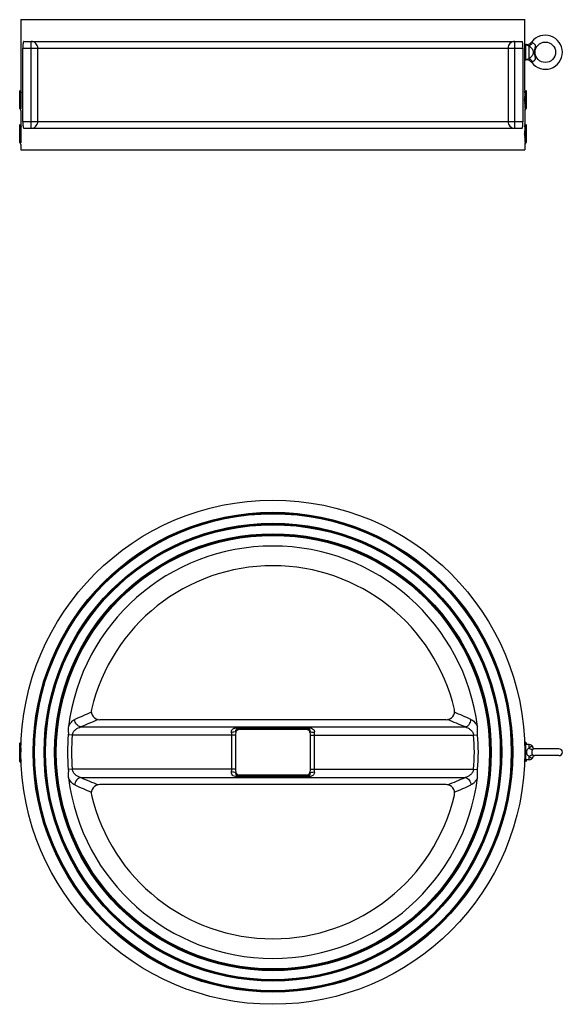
# Model space of a CAD drawing. Header units: millimetres. Extents: x -1098 to 1507, y -888 to 1291.
# Tile 2 of 6: x -190 to 447, y -888 to 268. Entities that reach past the tile are written whole.
import ezdxf

# ---------------------------------------------------------------- set-up
doc = ezdxf.new("R2010")
doc.units = ezdxf.units.MM
doc.header["$LTSCALE"] = 30.734
doc.layers.get('0').update_dxf_attribs({"linetype": 'CONTINUOUS'})
doc.layers.add('02___PRT_ALL_AXES', color=7, linetype='CONTINUOUS')

msp = doc.modelspace()

# ---------------------------------------------------------------- linework, layer by layer
at = {"color": 7, "linetype": 'Continuous'}
for p, q in [((-188.8, 268), (-188.8, 185.7)), ((-188.8, 268), (403.2, 268)), ((403.2, 185.7), (403.2, 268)), ((-186.6, 148.5), (-186.6, 234.5)), ((-186.6, 234.5), (401, 234.5)), ((-185.5, 242.5), (399.9, 242.5)), ((-177, 140.5), (-177, 242.5)), ((-169, 148.5), (-169, 234.5)), ((383.4, 234.5), (383.4, 148.5)), ((391.3, 140.5), (391.3, 242.5)), ((401, 148.5), (401, 234.5)), ((403.2, 235.8), (403.2, 236)), ((403.2, 235.7), (403.2, 235.8)), ((403.2, 235.6), (403.2, 235.7)), ((404.9, 238.7), (404.2, 238.7)), ((404.2, 220.7), (404.2, 238.7)), ((408.2, 222.1), (408.2, 237.3)), ((403.1, 224.9), (403.1, 225.1)), ((403.1, 224.7), (403.1, 224.9)), ((403.2, 223.7), (403.2, 223.8)), ((403.2, 223.6), (403.2, 223.7)), ((403.2, 223.5), (403.2, 223.6)), ((404.9, 220.7), (404.2, 220.7)), ((-188.8, 185.7), (-188.8, 185.7)), ((403.2, 185.7), (403.2, 185.7)), ((-190.3, 184.5), (-189.9, 184.9)), ((-190.3, 163.6), (-190.3, 184.5)), ((-189.8, 184.9), (-188.9, 183.3)), ((-188.8, 183.7), (-188.7, 183.4)), ((-188.8, 183.3), (-188.8, 183.3)), ((402.9, 173.4), (402.9, 173.8)), ((403.1, 183.7), (403.1, 183.9)), ((403.1, 183.4), (403.1, 183.7)), ((403.1, 183.3), (403.1, 183.3)), ((404.2, 184.9), (403.2, 183.3)), ((404.7, 184.5), (404.2, 184.9)), ((404.7, 184.5), (404.7, 163.6)), ((-190.3, 163.6), (-190.3, 163.6)), ((-190.3, 163.6), (-189, 161.5)), ((-190.3, 163.6), (-190.3, 163.6)), ((-189.3, 164.2), (-189.3, 171.5)), ((403.4, 161.5), (404.6, 163.6)), ((404.6, 163.6), (404.6, 163.6)), ((404.6, 163.6), (404.6, 163.6)), ((-189, 161.5), (-189, 161.5)), ((-188.8, 161.5), (-188.8, 145.7)), ((403.2, 161.5), (403.2, 145.7)), ((403.3, 161.5), (403.4, 161.5)), ((-190.3, 144.5), (-189.9, 144.9)), ((-190.3, 123.6), (-190.3, 144.5)), ((-189.8, 144.9), (-188.9, 143.3)), ((-188.8, 145.7), (-188.8, 145.7)), ((-188.8, 143.7), (-188.7, 143.4)), ((-188.8, 143.3), (-188.8, 143.3)), ((-186.6, 148.5), (401, 148.5)), ((-185.5, 140.5), (399.9, 140.5)), ((403.1, 143.7), (403.1, 143.9)), ((403.1, 143.4), (403.1, 143.7)), ((403.1, 143.3), (403.1, 143.3)), ((403.2, 145.7), (403.2, 145.7)), ((404.2, 144.9), (403.2, 143.3)), ((404.7, 144.5), (404.2, 144.9)), ((404.7, 144.5), (404.7, 123.6)), ((-189.3, 124.2), (-189.3, 131.5)), ((402.9, 133.4), (402.9, 133.8)), ((-190.3, 123.6), (-190.3, 123.6)), ((-190.3, 123.6), (-189, 121.5)), ((-190.3, 123.6), (-190.3, 123.6)), ((-189, 121.5), (-189, 121.5)), ((-188.8, 121.5), (-188.8, 115)), ((403.2, 121.5), (403.2, 115)), ((403.3, 121.5), (403.4, 121.5)), ((403.4, 121.5), (404.6, 123.6)), ((404.6, 123.6), (404.6, 123.6)), ((404.6, 123.6), (404.6, 123.6)), ((-188.8, 115), (403.2, 115)), ((310.6, -554.1), (-96.3, -554.1)), ((-118.7, -562.4), (333, -562.4)), ((67.2, -564.4), (67.2, -563.4)), ((67.2, -563.4), (147.2, -563.4)), ((67.2, -564.4), (147.2, -564.4)), ((69.4, -564.4), (69.4, -565)), ((69.4, -565), (144.9, -565)), ((144.9, -564.4), (144.9, -565)), ((147.2, -564.4), (147.2, -563.4)), ((-128.6, -572.1), (-133.2, -571.7)), ((63.5, -572.1), (-128.6, -572.1)), ((58.8, -612.1), (58.8, -572.1)), ((63.5, -612.1), (63.5, -572.1)), ((150.2, -567.8), (150.4, -567.7)), ((150.9, -572.1), (150.9, -612.1)), ((150.9, -572.1), (342.9, -572.1)), ((155.5, -572.1), (155.5, -612.1)), ((342.9, -572.1), (347.6, -571.7)), ((-190.3, -603.1), (-190.3, -581.1)), ((-189.6, -582.3), (-190.3, -581.1)), ((-190.3, -581.1), (-190.3, -581.1)), ((-190.3, -581.1), (-190.3, -581.1)), ((-189.5, -582.3), (-189.6, -582.3)), ((-189.6, -582.3), (-189.6, -582.3)), ((-189.2, -581.6), (-189.5, -582.3)), ((-189.5, -582.3), (-189.5, -582.3)), ((403.7, -580.2), (403, -581.4)), ((404.7, -581.1), (403.7, -580.1)), ((404.2, -601.1), (404.2, -583.1)), ((404.7, -581.1), (404.7, -583.1)), ((408.2, -587.3), (408.2, -583.1)), ((413, -586.9), (413.1, -587.3)), ((413, -586.9), (413, -586.9)), ((413.2, -587.5), (413.2, -587.4)), ((413.2, -587.5), (413.2, -587.5)), ((413.2, -587.5), (413.2, -587.5)), ((413.2, -587.5), (413.2, -587.5)), ((413.6, -587.9), (413.4, -587.7)), ((443.2, -588.1), (414.4, -588.1)), ((404.7, -601.1), (404.7, -603.1)), ((408.2, -601.1), (408.2, -596.9)), ((413.2, -596.7), (413.2, -596.7)), ((413.2, -596.7), (413.2, -596.7)), ((443.2, -596.1), (414.4, -596.1)), ((-190.3, -603.1), (-189.4, -604)), ((-189.4, -604), (-189, -603.3)), ((-189, -603.3), (-188.1, -601.9)), ((-128.6, -612.1), (-133.2, -612.5)), ((63.5, -612.1), (-128.6, -612.1)), ((150.9, -612.1), (342.9, -612.1)), ((342.9, -612.1), (347.6, -612.5)), ((402.9, -603.5), (403.9, -601.9)), ((403.8, -601.9), (403.8, -601.9)), ((403.9, -601.9), (403.9, -601.9)), ((403.8, -601.9), (403.9, -601.9)), ((404, -601.9), (404.6, -603.1)), ((404.7, -603.1), (404.6, -603.1)), ((404.7, -603.1), (404.7, -603.1)), ((-118.7, -621.8), (333, -621.8)), ((64.1, -616.4), (63.9, -616.5)), ((67.2, -619.8), (67.2, -620.8)), ((147.2, -619.8), (67.2, -619.8)), ((147.2, -620.8), (67.2, -620.8)), ((69.4, -619.8), (69.4, -619.2)), ((144.9, -619.2), (69.4, -619.2)), ((144.9, -619.8), (144.9, -619.2)), ((147.2, -619.8), (147.2, -620.8)), ((150.4, -616.5), (150.2, -616.4)), ((310.6, -630.1), (-96.3, -630.1))]:
    msp.add_line(p, q, dxfattribs=at)
for points in [[(-188.8, 183.3), (-188.8, 183.3), (-188.9, 183.3), (-188.9, 183.3)], [(403.2, 183.3), (403.2, 183.3), (403.1, 183.3)], [(-190.3, 163.6), (-190.3, 163.6), (-190.3, 163.6)], [(404.6, 163.6), (404.6, 163.6), (404.7, 163.6)], [(-188.8, 143.3), (-188.8, 143.3), (-188.9, 143.3), (-188.9, 143.3)], [(403.2, 143.3), (403.2, 143.3), (403.1, 143.3)], [(-190.3, 123.6), (-190.3, 123.6), (-190.3, 123.6)], [(404.6, 123.6), (404.6, 123.6), (404.7, 123.6)], [(-189.6, -582.3), (-189.6, -582.3), (-189.6, -582.3)], [(413.2, -587.5), (413.1, -587.3), (413.1, -587), (413, -586.9)], [(413.2, -587.4), (413.1, -587.3), (413.1, -587.3)], [(414.4, -588.1), (414.4, -588.1), (414.3, -588.1), (414.3, -588.1), (414.3, -588.1), (414.2, -588.1), (414.2, -588.1), (414.1, -588.1), (414.1, -588.1), (414.1, -588.1), (414, -588), (414, -588), (413.9, -588), (413.9, -588), (413.9, -588), (413.8, -588), (413.8, -588), (413.8, -587.9), (413.7, -587.9), (413.7, -587.9), (413.6, -587.9), (413.6, -587.9), (413.6, -587.9), (413.6, -587.8), (413.5, -587.8), (413.5, -587.8), (413.5, -587.8), (413.4, -587.8), (413.4, -587.7), (413.4, -587.7), (413.4, -587.7), (413.4, -587.7), (413.4, -587.7), (413.3, -587.7), (413.3, -587.6), (413.3, -587.6), (413.3, -587.6), (413.3, -587.6), (413.3, -587.6), (413.3, -587.6), (413.3, -587.6), (413.2, -587.6), (413.2, -587.6), (413.2, -587.5), (413.2, -587.5), (413.2, -587.5), (413.2, -587.5), (413.2, -587.5), (413.2, -587.5), (413.2, -587.5), (413.2, -587.5), (413.2, -587.5), (413.2, -587.5), (413.2, -587.5), (413.2, -587.5)], [(414, -588), (414, -588), (413.6, -587.9)], [(413.2, -596.7), (413.2, -596.7), (413.2, -596.6), (413.4, -596.5), (413.6, -596.3), (414, -596.1), (414.4, -596.1)], [(413.6, -596.3), (413.8, -596.2), (414, -596.1)], [(414, -596.1), (414.2, -596.1), (414.4, -596.1)], [(403.9, -601.9), (404, -601.9), (404, -601.9)]]:
    msp.add_lwpolyline(points, dxfattribs=at)
for centre, radius in [((427.2, 229.7), 12), ((107.2, -592.1), 296), ((107.2, -592.1), 281.7), ((107.2, -592.1), 280.9), ((107.2, -592.1), 280), ((107.2, -592.1), 268.8), ((107.2, -592.1), 267.9), ((107.2, -592.1), 267.1), ((107.2, -592.1), 256.5), ((107.2, -592.1), 255.5), ((107.2, -592.1), 254.5)]:
    msp.add_circle(centre, radius, dxfattribs=at)
for centre, radius, start, end in [((427.2, 229.7), 20, 217.3832, 142.6168), ((692.6, 229.8), 289.5, 178.8532, 179.0732), ((698, 229.7), 294.9, 179.0699, 179.3984), ((698.8, 229.7), 295.7, 179.4005, 179.7897), ((404.2, 237.7), 1, 90, 180), ((404.9, 246.7), 8, 270, 322.6168), ((696.9, 229.7), 293.8, 179.791, 180.2032), ((699.5, 229.7), 296.4, 180.2055, 180.5993), ((701.1, 229.8), 298, 180.603, 180.9019), ((691.8, 229.6), 288.7, 180.9758, 181.1475), ((404.2, 221.7), 1, 180, 270), ((404.9, 212.7), 8, 37.3832, 90), ((583.8, 177.3), 180.9, 177.4557, 177.888), ((-469.4, 173.6), 280.8, 1.5316, 1.994), ((-496, 172.9), 307.5, 0.8834, 1.5332), ((-467.3, 174.1), 278.7, 0.0521, 0.7182), ((-460.1, 174.1), 271.5, 358.7481, 0.0492), ((711.6, 172.8), 308.7, 178.468, 179.1153), ((681.3, 174.1), 278.4, 179.282, 180.0599), ((675.6, 174.1), 272.7, 180.1455, 180.8367), ((688, 173.5), 285.1, 178.0118, 178.4649), ((402.9, 183.2), 0.212, 27.0854, 30.0103), ((-190.1, 163.7), 0.212, 207.078, 209.9996), ((774.9, 210.2), 965, 182.2988, 182.4917), ((229.3, 186.7), 418.9, 182.5204, 182.7234), ((-446.8, 173.9), 258.2, 358.1836, 358.7419), ((654.6, 173.7), 251.7, 180.8148, 182.1307), ((-469.4, 133.6), 280.8, 1.5316, 1.994), ((-496, 132.9), 307.5, 0.8834, 1.5332), ((711.6, 132.8), 308.7, 178.468, 179.1153), ((688, 133.5), 285.1, 178.0118, 178.4649), ((583.8, 137.3), 180.9, 177.4557, 177.888), ((402.9, 143.2), 0.212, 27.0854, 30.0103), ((774.9, 170.2), 965, 182.2988, 182.4917), ((229.3, 146.7), 418.9, 182.5204, 182.7234), ((-446.8, 133.9), 258.2, 358.1836, 358.7419), ((-467.3, 134.1), 278.7, 0.0521, 0.7182), ((-460.1, 134.1), 271.5, 358.7481, 0.0492), ((681.3, 134.1), 278.4, 179.282, 180.0599), ((675.6, 134.1), 272.7, 180.1455, 180.8367), ((654.6, 133.7), 251.7, 180.8148, 182.1307), ((-190.1, 123.7), 0.212, 207.078, 209.9996), ((107.2, -592.1), 242.1, 7.123, 172.8767), ((107.2, -592.1), 219, 13.2774, 166.7226), ((-96.3, -544.1), 10, 166.7226, 270), ((310.6, -544.1), 10, 270, 13.2774), ((754.9, -2546.1), 2178.3, 113.2832, 113.8372), ((604, -2259.9), 1844.9, 112.3733, 113.0599), ((-366.7, -2205), 1785.4, 66.9287, 67.6382), ((-512.7, -2482.3), 2108.7, 66.1536, 66.726), ((107.2, -592.1), 241.3, 175.1471, 184.853), ((107.2, -592.1), 236.6, 175.1481, 184.8513), ((171.8, -572.6), 108.1, 177.4296, 178.0782), ((40.8, -572.6), 109.7, 1.9196, 2.5575), ((107.2, -592.1), 236.6, 355.1481, 4.8515), ((107.2, -592.1), 241.3, 355.1467, 4.8532), ((-190, -582.4), 0.377, 21.994, 24.507), ((404.2, -584.1), 1, 90, 180), ((408.2, -588.1), 5, 14.2547, 90), ((443.2, -592.1), 4, 270, 90), ((404.2, -600.1), 1, 180, 270), ((408.2, -596.1), 5, 270, 345.7436), ((420.8, -599.3), 8, 161.1022, 165.75), ((404.3, -601.8), 0.377, 201.994, 204.507), ((107.2, -592.1), 242.1, 187.1225, 352.8762), ((581, 1020.8), 1785.4, 246.9287, 247.6382), ((174.2, -611.5), 110.5, 181.9236, 182.5573), ((44.7, -611.7), 105.8, 357.4178, 358.079), ((-389.6, 1075.7), 1844.9, 292.3733, 293.0599), ((727, 1298.1), 2108.7, 246.1536, 246.726), ((-96.3, -640.1), 10, 90, 193.2774), ((310.6, -640.1), 10, 346.7226, 90), ((-540.5, 1361.9), 2178.3, 293.2832, 293.8372), ((107.2, -592.1), 219, 193.2774, 346.7226)]:
    msp.add_arc(centre, radius, start, end, dxfattribs=at)
for points, knots in [([(-185.5, 242.5), (-185.6, 242.5), (-185.9, 242.2), (-186.1, 241.5), (-186.4, 239.8), (-186.6, 237.4), (-186.6, 235.5), (-186.6, 234.5)], [0, 0, 0, 0, 0.033449, 0.094127, 0.308445, 0.625703, 1, 1, 1, 1]), ([(-169, 234.5), (-169, 235.5), (-169.5, 237.6), (-171.2, 240.2), (-173.8, 242), (-175.9, 242.5), (-177, 242.5)], [0, 0, 0, 0, 0.251385, 0.501927, 0.751334, 1, 1, 1, 1]), ([(391.3, 242.5), (390.2, 242.5), (388.2, 242), (385.5, 240.2), (383.8, 237.6), (383.4, 235.5), (383.4, 234.5)], [0, 0, 0, 0, 0.248646, 0.498055, 0.748596, 1, 1, 1, 1]), ([(401, 234.5), (401, 235.5), (400.9, 237.4), (400.7, 239.8), (400.5, 241.5), (400.2, 242.2), (400, 242.5), (399.9, 242.5)], [0, 0, 0, 0, 0.374301, 0.69156, 0.905874, 0.966552, 1, 1, 1, 1]), ([(404.9, 238.7), (404.9, 238.7), (404.9, 238.7), (404.9, 238.7), (404.9, 238.7), (405, 238.7), (405, 238.7), (405, 238.6), (405.1, 238.6), (405.1, 238.6), (405.2, 238.6), (405.3, 238.5), (405.5, 238.4), (405.7, 238.3), (405.9, 238.2), (406.1, 238.1), (406.5, 238), (406.9, 237.8), (407.5, 237.5), (407.9, 237.4), (408.2, 237.3)], [0, 0, 0, 0, 0.001329, 0.002981, 0.005287, 0.011845, 0.020975, 0.032641, 0.046774, 0.063298, 0.082136, 0.12641, 0.178858, 0.238714, 0.30521, 0.377617, 0.455256, 0.623774, 0.806483, 1, 1, 1, 1]), ([(408.2, 237.3), (408.6, 237.5), (409.3, 237.9), (410.4, 238.7), (411.4, 239.7), (412, 240.5), (412.3, 240.9)], [0, 0, 0, 0, 0.231896, 0.478427, 0.735988, 1, 1, 1, 1]), ([(408.2, 237.3), (408.7, 236.8), (409.5, 236.1), (410.5, 235), (411.3, 234.1), (411.9, 233.3), (412.4, 232.6), (412.6, 232.1), (412.8, 231.5), (412.9, 230.9), (413, 230.3), (413, 229.7), (413, 229.1), (412.9, 228.5), (412.8, 227.9), (412.6, 227.3), (412.4, 226.8), (411.9, 226.1), (411.3, 225.3), (410.5, 224.4), (409.5, 223.3), (408.7, 222.6), (408.2, 222.1)], [0, 0, 0, 0, 0.110669, 0.175624, 0.242656, 0.308268, 0.339853, 0.370769, 0.4017, 0.433527, 0.466463, 0.499973, 0.533486, 0.566428, 0.598259, 0.629193, 0.660109, 0.691694, 0.757308, 0.824346, 0.88931, 1, 1, 1, 1]), ([(411.3, 241.8), (411.3, 241.8), (411.3, 241.8), (411.3, 241.8), (411.3, 241.8), (411.3, 241.8), (411.3, 241.8), (411.3, 241.8), (411.3, 241.8), (411.4, 241.7), (411.4, 241.7), (411.5, 241.6), (411.5, 241.5), (411.7, 241.4), (411.8, 241.2), (412.1, 241.1), (412.2, 241), (412.3, 240.9)], [0, 0, 0, 0, 0.001072, 0.004279, 0.009612, 0.017067, 0.026637, 0.038309, 0.067888, 0.105652, 0.151416, 0.204968, 0.266078, 0.410008, 0.581332, 0.778407, 1, 1, 1, 1]), ([(412.3, 240.9), (412.7, 240.7), (413.4, 240.3), (414.1, 239.7), (414.7, 239.1), (415.1, 238.4), (415.3, 237.6), (415.3, 236.8), (415.2, 236.1), (415.1, 235.3), (414.9, 234.2), (414.6, 232.9), (414.4, 231.3), (414.3, 229.7), (414.4, 228.1), (414.6, 226.5), (414.9, 225.2), (415.1, 224.1), (415.2, 223.4), (415.3, 222.6), (415.3, 221.8), (415.1, 221), (414.7, 220.3), (414.1, 219.7), (413.4, 219.1), (412.7, 218.7), (412.3, 218.5)], [0, 0, 0, 0, 0.056132, 0.087693, 0.119897, 0.151619, 0.182597, 0.21337, 0.244375, 0.275712, 0.307336, 0.371181, 0.435482, 0.499977, 0.564474, 0.628779, 0.692625, 0.72425, 0.755588, 0.786596, 0.81737, 0.848351, 0.880079, 0.912288, 0.943856, 1, 1, 1, 1]), ([(408.2, 222.1), (407.9, 222), (407.5, 221.9), (406.9, 221.6), (406.5, 221.4), (406.1, 221.3), (405.9, 221.2), (405.7, 221.1), (405.5, 221), (405.3, 220.9), (405.2, 220.8), (405.1, 220.8), (405.1, 220.8), (405, 220.8), (405, 220.7), (405, 220.7), (404.9, 220.7), (404.9, 220.7), (404.9, 220.7), (404.9, 220.7), (404.9, 220.7)], [0, 0, 0, 0, 0.193517, 0.376226, 0.544745, 0.622384, 0.694791, 0.761287, 0.821143, 0.873591, 0.917865, 0.936703, 0.953226, 0.967359, 0.979025, 0.988155, 0.994713, 0.997019, 0.998671, 1, 1, 1, 1]), ([(408.2, 222.1), (408.6, 221.9), (409.3, 221.5), (410.4, 220.7), (411.4, 219.7), (412, 218.9), (412.3, 218.5)], [0, 0, 0, 0, 0.231896, 0.478427, 0.735988, 1, 1, 1, 1]), ([(412.3, 218.5), (412.2, 218.4), (412.1, 218.3), (411.8, 218.2), (411.7, 218), (411.5, 217.9), (411.5, 217.8), (411.4, 217.7), (411.4, 217.7), (411.3, 217.6), (411.3, 217.6), (411.3, 217.6), (411.3, 217.6), (411.3, 217.6), (411.3, 217.6), (411.3, 217.6), (411.3, 217.6), (411.3, 217.6)], [0, 0, 0, 0, 0.221594, 0.418669, 0.589993, 0.733923, 0.795033, 0.848585, 0.894348, 0.932113, 0.961691, 0.973364, 0.982933, 0.990388, 0.995721, 0.998928, 1, 1, 1, 1]), ([(-188.8, 185.7), (-188.8, 185.7), (-188.8, 185.6), (-188.8, 185.5), (-188.8, 185.4), (-188.8, 185.1), (-188.8, 184.5), (-188.8, 184), (-188.8, 183.7)], [0, 0, 0, 0, 0.018073, 0.06792, 0.149169, 0.261416, 0.575255, 1, 1, 1, 1]), ([(403.1, 185.3), (403.1, 185.4), (403.2, 185.5), (403.1, 185.7), (403.2, 185.7)], [0, 0, 0, 0, 0.739422, 1, 1, 1, 1]), ([(-190.3, 173.4), (-190.2, 172.6), (-190.1, 170.9), (-189.8, 168.5), (-189.6, 166.2), (-189.4, 164.8), (-189.3, 164.2)], [0, 0, 0, 0, 0.274508, 0.541084, 0.786658, 1, 1, 1, 1]), ([(-189.9, 184.9), (-189.9, 184.9), (-189.9, 184.9), (-189.8, 184.9), (-189.8, 184.9), (-189.8, 184.9), (-189.8, 184.9)], [0, 0, 0, 0, 0.233601, 0.428569, 0.666983, 1, 1, 1, 1]), ([(-189.8, 184.9), (-189.8, 184.9), (-189.8, 184.9), (-189.8, 184.8), (-189.8, 184.7), (-189.8, 184.5), (-189.8, 184.4), (-189.7, 184.1), (-189.7, 183.7), (-189.7, 183), (-189.6, 182.3), (-189.6, 181.5), (-189.6, 180.6), (-189.6, 179.7), (-189.5, 178.2), (-189.5, 176.3), (-189.4, 174), (-189.4, 172.3), (-189.3, 171.5)], [0, 0, 0, 0, 0.003482, 0.009273, 0.017406, 0.02787, 0.04064, 0.055684, 0.09241, 0.137633, 0.19084, 0.251434, 0.318739, 0.392015, 0.470463, 0.639435, 0.818447, 1, 1, 1, 1]), ([(-188.9, 183.3), (-188.9, 183.3), (-188.9, 183.3), (-188.9, 183.3), (-188.9, 183.3)], [0, 0, 0, 0, 0.235049, 1, 1, 1, 1]), ([(-188.9, 183.3), (-188.9, 183.3), (-188.9, 183.2), (-188.8, 183.1), (-188.8, 182.9), (-188.7, 182.5), (-188.7, 182.3), (-188.7, 182.1)], [0, 0, 0, 0, 0.057457, 0.134214, 0.346285, 0.635635, 1, 1, 1, 1]), ([(404.6, 163.6), (404.6, 163.6), (404.6, 163.6), (404.6, 163.6), (404.6, 163.6), (404.6, 163.6), (404.5, 163.6), (404.5, 163.6), (404.5, 163.6), (404.5, 163.7), (404.4, 163.8), (404.4, 164), (404.4, 164.2), (404.4, 164.4), (404.3, 164.6), (404.3, 164.8), (404.3, 165), (404.3, 165.3), (404.3, 165.6), (404.2, 166), (404.2, 166.6), (404.1, 167.3), (404.1, 168), (404, 169.2), (403.9, 170.7), (403.9, 172.5), (403.8, 174.4), (403.7, 176.3), (403.6, 178), (403.5, 179.4), (403.4, 180.4), (403.4, 181), (403.4, 181.6), (403.3, 182.1), (403.3, 182.5), (403.2, 182.8), (403.2, 183.1), (403.1, 183.2), (403.1, 183.2), (403.1, 183.3)], [0, 0, 0, 0, 0.00101, 0.001798, 0.002428, 0.003016, 0.003699, 0.00457, 0.007037, 0.010576, 0.015224, 0.027873, 0.035862, 0.044942, 0.055094, 0.066295, 0.07852, 0.091743, 0.105932, 0.121054, 0.153957, 0.190144, 0.229276, 0.270988, 0.36056, 0.455497, 0.552237, 0.647145, 0.736658, 0.817417, 0.853553, 0.886399, 0.915648, 0.941031, 0.962314, 0.979311, 0.991887, 0.996498, 1, 1, 1, 1]), ([(403.1, 183.3), (403.1, 183.3), (403.1, 183.3), (403.1, 183.3), (403.1, 183.3)], [0, 0, 0, 0, 0.263517, 1, 1, 1, 1]), ([(404.7, 163.8), (404.6, 163.9), (404.6, 164.1), (404.6, 164.4), (404.5, 164.8), (404.5, 165.5), (404.4, 166.5), (404.3, 167.9), (404.2, 169.5), (404.1, 171.2), (404, 173.1), (403.9, 174.9), (403.9, 176.4), (403.8, 177.6), (403.8, 178.4), (403.7, 179.2), (403.7, 179.9), (403.6, 180.6), (403.6, 181.2), (403.5, 181.7), (403.5, 182.2), (403.5, 182.5), (403.4, 182.8), (403.4, 182.9), (403.4, 183), (403.4, 183.1), (403.3, 183.2), (403.3, 183.3), (403.3, 183.3), (403.3, 183.3), (403.3, 183.3), (403.2, 183.3), (403.2, 183.3), (403.2, 183.3), (403.2, 183.3)], [0, 0, 0, 0, 0.012296, 0.028784, 0.049337, 0.07379, 0.133514, 0.20588, 0.288345, 0.378004, 0.471695, 0.566111, 0.65792, 0.701828, 0.743884, 0.783716, 0.820972, 0.855325, 0.886473, 0.914141, 0.938093, 0.958121, 0.966612, 0.974063, 0.980464, 0.985806, 0.990088, 0.993324, 0.995558, 0.996958, 0.997529, 0.998171, 0.998978, 1, 1, 1, 1]), ([(404.2, 184.9), (404.2, 184.9), (404.2, 184.9), (404.2, 184.9), (404.2, 184.9), (404.2, 184.9), (404.2, 184.9)], [0, 0, 0, 0, 0.233601, 0.428569, 0.666983, 1, 1, 1, 1]), ([(404.7, 173.4), (404.6, 174.2), (404.6, 175.6), (404.6, 177.4), (404.5, 178.8), (404.5, 179.7), (404.5, 180.6), (404.4, 181.4), (404.4, 182.2), (404.4, 182.9), (404.3, 183.4), (404.3, 183.9), (404.3, 184.2), (404.3, 184.4), (404.3, 184.5), (404.2, 184.6), (404.2, 184.8), (404.2, 184.8), (404.2, 184.9), (404.2, 184.9), (404.2, 184.9), (404.2, 184.9)], [0, 0, 0, 0, 0.191258, 0.375986, 0.463621, 0.546952, 0.625179, 0.697555, 0.763399, 0.822095, 0.873103, 0.915965, 0.934218, 0.950301, 0.964178, 0.975824, 0.985222, 0.992361, 0.997254, 0.998882, 1, 1, 1, 1]), ([(-190.3, 163.8), (-190.3, 163.8), (-190.3, 163.7), (-190.3, 163.6), (-190.3, 163.6)], [0, 0, 0, 0, 0.585753, 1, 1, 1, 1]), ([(-189, 161.5), (-189.1, 161.5), (-189.1, 161.5), (-189.1, 161.6), (-189.1, 161.8), (-189.2, 162), (-189.2, 162.3), (-189.2, 162.7), (-189.3, 163.1), (-189.3, 163.6), (-189.3, 164), (-189.3, 164.2)], [0, 0, 0, 0, 0.016525, 0.039185, 0.103383, 0.192861, 0.307277, 0.446036, 0.608394, 0.793464, 1, 1, 1, 1]), ([(-189.1, 166.8), (-189.1, 166.1), (-189, 165), (-189, 163.8), (-188.9, 163.3)], [0, 0, 0, 0, 0.555027, 1, 1, 1, 1]), ([(403.1, 163.5), (403.1, 163.3), (403.1, 163), (403.1, 162.6), (403.2, 162.3), (403.2, 162), (403.2, 161.8), (403.2, 161.7), (403.3, 161.6), (403.3, 161.5), (403.3, 161.5), (403.3, 161.5), (403.3, 161.5), (403.3, 161.5)], [0, 0, 0, 0, 0.225707, 0.424048, 0.593959, 0.734596, 0.845281, 0.889277, 0.925679, 0.954537, 0.976022, 0.990614, 1, 1, 1, 1]), ([(-189.9, 144.9), (-189.9, 144.9), (-189.9, 144.9), (-189.8, 144.9), (-189.8, 144.9), (-189.8, 144.9), (-189.8, 144.9)], [0, 0, 0, 0, 0.233601, 0.428569, 0.666983, 1, 1, 1, 1]), ([(-189.8, 144.9), (-189.8, 144.9), (-189.8, 144.9), (-189.8, 144.8), (-189.8, 144.7), (-189.8, 144.5), (-189.8, 144.4), (-189.7, 144.1), (-189.7, 143.7), (-189.7, 143), (-189.6, 142.3), (-189.6, 141.5), (-189.6, 140.6), (-189.6, 139.7), (-189.5, 138.2), (-189.5, 136.3), (-189.4, 134), (-189.4, 132.3), (-189.3, 131.5)], [0, 0, 0, 0, 0.003482, 0.009273, 0.017406, 0.02787, 0.04064, 0.055684, 0.09241, 0.137633, 0.19084, 0.251434, 0.318739, 0.392015, 0.470463, 0.639435, 0.818447, 1, 1, 1, 1]), ([(-188.9, 143.3), (-188.9, 143.3), (-188.9, 143.3), (-188.9, 143.3), (-188.9, 143.3)], [0, 0, 0, 0, 0.235049, 1, 1, 1, 1]), ([(-188.9, 143.3), (-188.9, 143.3), (-188.9, 143.2), (-188.8, 143.1), (-188.8, 142.9), (-188.7, 142.5), (-188.7, 142.3), (-188.7, 142.1)], [0, 0, 0, 0, 0.057457, 0.134214, 0.346285, 0.635635, 1, 1, 1, 1]), ([(-188.8, 145.7), (-188.8, 145.7), (-188.8, 145.6), (-188.8, 145.5), (-188.8, 145.4), (-188.8, 145.1), (-188.8, 144.5), (-188.8, 144), (-188.8, 143.7)], [0, 0, 0, 0, 0.018073, 0.06792, 0.149168, 0.261415, 0.575253, 1, 1, 1, 1]), ([(-186.6, 148.5), (-186.6, 147.4), (-186.6, 145.5), (-186.4, 143.1), (-186.1, 141.4), (-185.9, 140.7), (-185.6, 140.5), (-185.5, 140.5)], [0, 0, 0, 0, 0.374301, 0.69156, 0.905874, 0.966552, 1, 1, 1, 1]), ([(-177, 140.5), (-175.9, 140.5), (-173.8, 140.9), (-171.2, 142.7), (-169.5, 145.3), (-169, 147.4), (-169, 148.5)], [0, 0, 0, 0, 0.248646, 0.498055, 0.748596, 1, 1, 1, 1]), ([(383.4, 148.5), (383.4, 147.4), (383.8, 145.3), (385.5, 142.7), (388.2, 140.9), (390.2, 140.5), (391.3, 140.5)], [0, 0, 0, 0, 0.251385, 0.501927, 0.751334, 1, 1, 1, 1]), ([(399.9, 140.5), (400, 140.5), (400.2, 140.7), (400.5, 141.4), (400.7, 143.1), (400.9, 145.5), (401, 147.4), (401, 148.5)], [0, 0, 0, 0, 0.033449, 0.094127, 0.308445, 0.625703, 1, 1, 1, 1]), ([(403.1, 145.3), (403.1, 145.4), (403.2, 145.5), (403.1, 145.7), (403.2, 145.7)], [0, 0, 0, 0, 0.739422, 1, 1, 1, 1]), ([(404.6, 123.6), (404.6, 123.6), (404.6, 123.6), (404.6, 123.6), (404.6, 123.6), (404.6, 123.6), (404.5, 123.6), (404.5, 123.6), (404.5, 123.6), (404.5, 123.7), (404.4, 123.8), (404.4, 124), (404.4, 124.2), (404.4, 124.4), (404.3, 124.6), (404.3, 124.8), (404.3, 125), (404.3, 125.3), (404.3, 125.6), (404.2, 126), (404.2, 126.6), (404.1, 127.3), (404.1, 128), (404, 129.2), (403.9, 130.7), (403.9, 132.5), (403.8, 134.4), (403.7, 136.3), (403.6, 138), (403.5, 139.4), (403.4, 140.4), (403.4, 141), (403.4, 141.6), (403.3, 142.1), (403.3, 142.5), (403.2, 142.8), (403.2, 143.1), (403.1, 143.2), (403.1, 143.2), (403.1, 143.3)], [0, 0, 0, 0, 0.00101, 0.001798, 0.002428, 0.003016, 0.003699, 0.00457, 0.007037, 0.010576, 0.015224, 0.027873, 0.035862, 0.044942, 0.055094, 0.066295, 0.07852, 0.091743, 0.105932, 0.121054, 0.153957, 0.190144, 0.229276, 0.270988, 0.36056, 0.455497, 0.552237, 0.647145, 0.736658, 0.817417, 0.853553, 0.886399, 0.915648, 0.941031, 0.962314, 0.979311, 0.991887, 0.996498, 1, 1, 1, 1]), ([(403.1, 143.3), (403.1, 143.3), (403.1, 143.3), (403.1, 143.3), (403.1, 143.3)], [0, 0, 0, 0, 0.263517, 1, 1, 1, 1]), ([(404.7, 123.8), (404.6, 123.9), (404.6, 124.1), (404.6, 124.4), (404.5, 124.8), (404.5, 125.5), (404.4, 126.5), (404.3, 127.9), (404.2, 129.5), (404.1, 131.2), (404, 133.1), (403.9, 134.9), (403.9, 136.4), (403.8, 137.6), (403.8, 138.4), (403.7, 139.2), (403.7, 139.9), (403.6, 140.6), (403.6, 141.2), (403.5, 141.7), (403.5, 142.2), (403.5, 142.5), (403.4, 142.8), (403.4, 142.9), (403.4, 143), (403.4, 143.1), (403.3, 143.2), (403.3, 143.3), (403.3, 143.3), (403.3, 143.3), (403.3, 143.3), (403.2, 143.3), (403.2, 143.3), (403.2, 143.3), (403.2, 143.3)], [0, 0, 0, 0, 0.012296, 0.028784, 0.049337, 0.07379, 0.133514, 0.20588, 0.288345, 0.378004, 0.471695, 0.566111, 0.65792, 0.701828, 0.743884, 0.783716, 0.820972, 0.855325, 0.886473, 0.914141, 0.938093, 0.958121, 0.966612, 0.974063, 0.980464, 0.985806, 0.990088, 0.993324, 0.995558, 0.996958, 0.997529, 0.998171, 0.998978, 1, 1, 1, 1]), ([(404.2, 144.9), (404.2, 144.9), (404.2, 144.9), (404.2, 144.9), (404.2, 144.9), (404.2, 144.9), (404.2, 144.9)], [0, 0, 0, 0, 0.233601, 0.428569, 0.666983, 1, 1, 1, 1]), ([(404.7, 133.4), (404.6, 134.2), (404.6, 135.6), (404.6, 137.4), (404.5, 138.8), (404.5, 139.7), (404.5, 140.6), (404.4, 141.4), (404.4, 142.2), (404.4, 142.9), (404.3, 143.4), (404.3, 143.9), (404.3, 144.2), (404.3, 144.4), (404.3, 144.5), (404.2, 144.6), (404.2, 144.8), (404.2, 144.8), (404.2, 144.9), (404.2, 144.9), (404.2, 144.9), (404.2, 144.9)], [0, 0, 0, 0, 0.191258, 0.375986, 0.463621, 0.546952, 0.625179, 0.697555, 0.763399, 0.822095, 0.873103, 0.915965, 0.934218, 0.950301, 0.964178, 0.975824, 0.985222, 0.992361, 0.997254, 0.998882, 1, 1, 1, 1]), ([(-190.3, 133.4), (-190.2, 132.6), (-190.1, 130.9), (-189.8, 128.5), (-189.6, 126.2), (-189.4, 124.8), (-189.3, 124.2)], [0, 0, 0, 0, 0.274508, 0.541084, 0.786658, 1, 1, 1, 1]), ([(-190.3, 123.8), (-190.3, 123.8), (-190.3, 123.7), (-190.3, 123.6), (-190.3, 123.6)], [0, 0, 0, 0, 0.585753, 1, 1, 1, 1]), ([(-189, 121.5), (-189.1, 121.5), (-189.1, 121.5), (-189.1, 121.6), (-189.1, 121.8), (-189.2, 122), (-189.2, 122.3), (-189.2, 122.7), (-189.3, 123.1), (-189.3, 123.6), (-189.3, 124), (-189.3, 124.2)], [0, 0, 0, 0, 0.016525, 0.039185, 0.103383, 0.192861, 0.307277, 0.446036, 0.608394, 0.793464, 1, 1, 1, 1]), ([(-189.1, 126.8), (-189.1, 126.1), (-189, 125), (-189, 123.8), (-188.9, 123.3)], [0, 0, 0, 0, 0.555027, 1, 1, 1, 1]), ([(403.1, 123.5), (403.1, 123.3), (403.1, 123), (403.1, 122.6), (403.2, 122.3), (403.2, 122), (403.2, 121.8), (403.2, 121.7), (403.3, 121.6), (403.3, 121.5), (403.3, 121.5), (403.3, 121.5), (403.3, 121.5), (403.3, 121.5)], [0, 0, 0, 0, 0.225707, 0.424048, 0.593959, 0.734596, 0.845281, 0.889277, 0.925679, 0.954537, 0.976022, 0.990614, 1, 1, 1, 1]), ([(-133.1, -562.1), (-132.2, -560.1), (-130.1, -556.8), (-127.1, -554.3), (-125.5, -553.6)], [0, 0, 0, 0, 0.557647, 1, 1, 1, 1]), ([(-118.7, -562.4), (-119.6, -562.3), (-121.5, -561.5), (-123.7, -559.5), (-125.2, -556.7), (-125.5, -554.6), (-125.5, -553.6)], [0, 0, 0, 0, 0.233402, 0.483642, 0.743207, 1, 1, 1, 1]), ([(333, -562.4), (333.9, -562.3), (335.8, -561.5), (338, -559.5), (339.5, -556.7), (339.8, -554.6), (339.8, -553.6)], [0, 0, 0, 0, 0.233402, 0.483642, 0.743207, 1, 1, 1, 1]), ([(339.8, -553.6), (341.4, -554.3), (344.5, -556.8), (346.5, -560.1), (347.4, -562.1)], [0, 0, 0, 0, 0.442434, 1, 1, 1, 1]), ([(-133.1, -562.1), (-133.3, -563.7), (-133.3, -566.9), (-133.1, -570.1), (-133.2, -571.7)], [0, 0, 0, 0, 0.499913, 1, 1, 1, 1]), ([(-128.6, -572.1), (-128.4, -570.7), (-127.4, -568.2), (-124.8, -565.4), (-121.9, -563.5), (-119.7, -562.7), (-118.7, -562.4)], [0, 0, 0, 0, 0.279201, 0.537774, 0.776618, 1, 1, 1, 1]), ([(58.5, -568.9), (58.4, -568.4), (58.4, -567.4), (58.9, -566.1), (59.8, -565), (61, -564.3), (62.4, -563.8), (64.5, -563.4), (66.1, -563.4), (67.2, -563.4)], [0, 0, 0, 0, 0.125368, 0.242471, 0.356424, 0.473839, 0.598135, 0.729034, 1, 1, 1, 1]), ([(63.9, -567.7), (63.8, -567.3), (63.7, -566.4), (64, -565.2), (64.8, -564.6), (65.5, -564.5), (66.3, -564.4), (66.9, -564.4), (67.2, -564.4)], [0, 0, 0, 0, 0.253829, 0.464528, 0.574833, 0.715879, 0.860659, 1, 1, 1, 1]), ([(64.1, -567.8), (64.3, -567.2), (65, -566), (66.2, -565.5), (66.8, -565.3)], [0, 0, 0, 0, 0.4986, 1, 1, 1, 1]), ([(147.2, -564.4), (147.4, -564.4), (148, -564.4), (148.8, -564.5), (149.6, -564.6), (150.3, -565.2), (150.6, -566.4), (150.6, -567.3), (150.4, -567.7)], [0, 0, 0, 0, 0.139311, 0.284114, 0.42512, 0.535413, 0.746169, 1, 1, 1, 1]), ([(147.5, -565.3), (148.1, -565.5), (149.3, -566), (150.1, -567.2), (150.2, -567.8)], [0, 0, 0, 0, 0.501392, 1, 1, 1, 1]), ([(148.2, -563.4), (149.2, -563.4), (151.1, -563.5), (153.7, -564.3), (155.8, -566.2), (156, -568.1), (155.8, -568.9)], [0, 0, 0, 0, 0.272629, 0.525302, 0.756044, 1, 1, 1, 1]), ([(333, -562.4), (334.1, -562.7), (336.2, -563.5), (339.1, -565.4), (341.7, -568.2), (342.7, -570.7), (342.9, -572.1)], [0, 0, 0, 0, 0.223479, 0.462377, 0.720926, 1, 1, 1, 1]), ([(347.6, -571.7), (347.4, -570.1), (347.6, -566.9), (347.6, -563.7), (347.4, -562.1)], [0, 0, 0, 0, 0.500086, 1, 1, 1, 1]), ([(63.9, -567.7), (63.1, -568.1), (61.3, -568.5), (59.5, -568.8), (58.5, -568.9)], [0, 0, 0, 0, 0.471183, 1, 1, 1, 1]), ([(58.8, -572.1), (58.8, -571.8), (58.8, -570.8), (58.7, -569.7), (58.5, -568.9)], [0, 0, 0, 0, 0.254197, 1, 1, 1, 1]), ([(150.4, -567.7), (151.2, -568.1), (153, -568.5), (154.8, -568.8), (155.8, -568.9)], [0, 0, 0, 0, 0.471191, 1, 1, 1, 1]), ([(155.8, -568.9), (155.8, -569.2), (155.6, -570.2), (155.5, -571.3), (155.5, -572.1)], [0, 0, 0, 0, 0.244539, 1, 1, 1, 1]), ([(-190.3, -581.1), (-190.3, -581.1), (-190.3, -581.1), (-190.3, -581.2), (-190.3, -581.2)], [0, 0, 0, 0, 0.405871, 1, 1, 1, 1]), ([(-190.3, -581.2), (-190.3, -581.2), (-190.3, -581.3), (-190.3, -581.4), (-190.2, -581.7), (-190.2, -582), (-190.2, -582.5), (-190.1, -583.1), (-190.1, -583.7), (-190.1, -584.4), (-190, -585.6), (-190, -587.1), (-189.9, -589), (-189.9, -591.1), (-189.8, -593.3), (-189.8, -595.3), (-189.7, -597), (-189.7, -598.3), (-189.7, -599.2), (-189.6, -600.1), (-189.6, -600.8), (-189.6, -601.5), (-189.6, -602.2), (-189.5, -602.7), (-189.5, -603.1), (-189.5, -603.4), (-189.5, -603.5), (-189.5, -603.7), (-189.4, -603.8), (-189.4, -603.9), (-189.4, -604), (-189.4, -604), (-189.4, -604), (-189.4, -604), (-189.4, -604)], [0, 0, 0, 0, 0.003366, 0.007847, 0.020121, 0.03672, 0.057486, 0.082217, 0.110675, 0.142592, 0.177663, 0.255941, 0.342626, 0.434579, 0.528518, 0.621141, 0.709239, 0.750641, 0.789805, 0.826405, 0.860134, 0.890716, 0.917904, 0.941477, 0.961251, 0.969664, 0.977074, 0.983467, 0.988832, 0.993163, 0.996457, 0.99872, 0.999477, 1, 1, 1, 1]), ([(-189.6, -582.3), (-189.6, -582.3), (-189.6, -582.3), (-189.6, -582.3), (-189.6, -582.3)], [0, 0, 0, 0, 0.232905, 1, 1, 1, 1]), ([(-189.6, -582.3), (-189.6, -582.3), (-189.6, -582.4), (-189.6, -582.6), (-189.5, -582.9), (-189.5, -583.2), (-189.4, -583.5), (-189.4, -584.1), (-189.4, -584.6), (-189.3, -584.9)], [0, 0, 0, 0, 0.049468, 0.121373, 0.215622, 0.331762, 0.469159, 0.626985, 1, 1, 1, 1]), ([(-189.5, -582.3), (-189.5, -582.2), (-189.5, -582.2), (-189.5, -582.2), (-189.5, -582.2), (-189.5, -582.2), (-189.5, -582.2), (-189.4, -582.3), (-189.4, -582.3), (-189.4, -582.4), (-189.4, -582.5), (-189.4, -582.6), (-189.3, -582.7), (-189.3, -582.9), (-189.3, -583.2), (-189.2, -583.6), (-189.2, -583.9), (-189.2, -584.1)], [0, 0, 0, 0, 0.009447, 0.017008, 0.023093, 0.028467, 0.040988, 0.060473, 0.08862, 0.125927, 0.172558, 0.22852, 0.29377, 0.368233, 0.544265, 0.755383, 1, 1, 1, 1]), ([(-189.3, -584.9), (-189.3, -585.3), (-189.2, -586.3), (-189.1, -588.5), (-189, -590.3), (-189, -591.5)], [0, 0, 0, 0, 0.21188, 0.455027, 1, 1, 1, 1]), ([(403.7, -580.1), (403.7, -580.1), (403.7, -580.1), (403.7, -580.1), (403.7, -580.1), (403.7, -580.1), (403.7, -580.2)], [0, 0, 0, 0, 0.233402, 0.42833, 0.666857, 1, 1, 1, 1]), ([(403.9, -583.1), (403.9, -582.9), (403.9, -582.5), (403.9, -581.9), (403.8, -581.4), (403.8, -581), (403.8, -580.8), (403.8, -580.6), (403.8, -580.5), (403.8, -580.4), (403.8, -580.3), (403.7, -580.2), (403.7, -580.2), (403.7, -580.2), (403.7, -580.1), (403.7, -580.1)], [0, 0, 0, 0, 0.218943, 0.413336, 0.581728, 0.722894, 0.78295, 0.835845, 0.881487, 0.919818, 0.950795, 0.974398, 0.990687, 0.996169, 1, 1, 1, 1]), ([(408.2, -587.3), (407.7, -587.5), (406.9, -588.1), (406, -589), (405.5, -589.8), (405.2, -590.6), (405, -591.3), (404.9, -591.8), (404.9, -592.1)], [0, 0, 0, 0, 0.245753, 0.492076, 0.616985, 0.743381, 0.871219, 1, 1, 1, 1]), ([(413, -586.9), (413, -586.9), (413, -586.8), (412.9, -586.7), (412.8, -586.5), (412.5, -586.2), (412.2, -585.8), (411.7, -585.6), (411.3, -585.5), (410.9, -585.5), (410.3, -585.6), (409.6, -585.9), (408.8, -586.5), (408.4, -587), (408.2, -587.3)], [0, 0, 0, 0, 0.007273, 0.030218, 0.069439, 0.121011, 0.240746, 0.304261, 0.369412, 0.436634, 0.506551, 0.65612, 0.820853, 1, 1, 1, 1]), ([(408.2, -587.3), (408.5, -587.5), (409.3, -588), (410.3, -588.5), (411.4, -588.9), (412, -589), (412.3, -589.1)], [0, 0, 0, 0, 0.293936, 0.561999, 0.798398, 1, 1, 1, 1]), ([(412.3, -589.1), (412.1, -589.2), (411.8, -589.7), (411.5, -590.4), (411.3, -591.2), (411.3, -591.8), (411.3, -592.1)], [0, 0, 0, 0, 0.241339, 0.485553, 0.739211, 1, 1, 1, 1]), ([(414.4, -588.1), (414.2, -588.1), (413.9, -588.1), (413.1, -588.4), (412.6, -588.8), (412.3, -589.1)], [0, 0, 0, 0, 0.215733, 0.459308, 1, 1, 1, 1]), ([(403.8, -601.9), (403.8, -601.9), (403.8, -602), (403.8, -602), (403.8, -602), (403.8, -602), (403.8, -601.9), (403.8, -601.9), (403.7, -601.8), (403.7, -601.8), (403.7, -601.7), (403.7, -601.6), (403.7, -601.4), (403.6, -601.2), (403.6, -601), (403.6, -600.9)], [0, 0, 0, 0, 0.02359, 0.040279, 0.054538, 0.072752, 0.098501, 0.133071, 0.176953, 0.230364, 0.293379, 0.365997, 0.539881, 0.751514, 1, 1, 1, 1]), ([(404, -601.9), (403.9, -601.9), (403.9, -601.8), (403.9, -601.6), (403.8, -601.3), (403.8, -601.1), (403.8, -601)], [0, 0, 0, 0, 0.1483, 0.3648, 0.64918, 1, 1, 1, 1]), ([(404.6, -603), (404.6, -603), (404.6, -602.9), (404.6, -602.8), (404.6, -602.6), (404.5, -602.3), (404.5, -601.8), (404.5, -601.4), (404.5, -601.1)], [0, 0, 0, 0, 0.053073, 0.127374, 0.222724, 0.338776, 0.631146, 1, 1, 1, 1]), ([(404.9, -592.1), (404.9, -592.4), (405, -592.9), (405.2, -593.6), (405.5, -594.3), (406, -595.2), (406.9, -596.1), (407.7, -596.7), (408.2, -596.9)], [0, 0, 0, 0, 0.128782, 0.256637, 0.383043, 0.507948, 0.754261, 1, 1, 1, 1]), ([(408.2, -596.9), (408.5, -596.7), (409.3, -596.2), (410.3, -595.6), (411.4, -595.3), (412, -595.2), (412.3, -595.1)], [0, 0, 0, 0, 0.293936, 0.561999, 0.798399, 1, 1, 1, 1]), ([(408.2, -596.9), (408.4, -597.2), (408.8, -597.7), (409.6, -598.3), (410.3, -598.6), (410.9, -598.7), (411.3, -598.7), (411.7, -598.6), (412.2, -598.3), (412.5, -598), (412.8, -597.7), (412.9, -597.5), (413, -597.4), (413, -597.3), (413, -597.3)], [0, 0, 0, 0, 0.179215, 0.343993, 0.493601, 0.563538, 0.63078, 0.695952, 0.759489, 0.879247, 0.930794, 0.969951, 0.992809, 1, 1, 1, 1]), ([(411.3, -592.1), (411.3, -592.4), (411.3, -592.9), (411.5, -593.8), (411.8, -594.5), (412.1, -594.9), (412.3, -595.1)], [0, 0, 0, 0, 0.260792, 0.514455, 0.758663, 1, 1, 1, 1]), ([(412.3, -595.1), (412.6, -595.4), (413.1, -595.8), (413.9, -596), (414.2, -596.1), (414.4, -596.1)], [0, 0, 0, 0, 0.540619, 0.784199, 1, 1, 1, 1]), ([(-189.4, -604), (-189.4, -604), (-189.4, -604.1), (-189.4, -604.1), (-189.4, -604), (-189.4, -604), (-189.4, -604)], [0, 0, 0, 0, 0.233402, 0.42833, 0.666857, 1, 1, 1, 1]), ([(-133.2, -612.5), (-133.1, -614.1), (-133.3, -617.3), (-133.3, -620.5), (-133.1, -622.1)], [0, 0, 0, 0, 0.500089, 1, 1, 1, 1]), ([(-118.7, -621.8), (-119.7, -621.5), (-121.9, -620.7), (-124.8, -618.8), (-127.4, -616), (-128.4, -613.4), (-128.6, -612.1)], [0, 0, 0, 0, 0.223479, 0.462367, 0.720922, 1, 1, 1, 1]), ([(58.5, -615.3), (58.6, -615), (58.7, -614), (58.8, -612.9), (58.8, -612.1)], [0, 0, 0, 0, 0.244538, 1, 1, 1, 1]), ([(155.5, -612.1), (155.5, -612.4), (155.6, -613.4), (155.6, -614.5), (155.8, -615.3)], [0, 0, 0, 0, 0.254196, 1, 1, 1, 1]), ([(342.9, -612.1), (342.7, -613.5), (341.7, -616), (339.1, -618.8), (336.2, -620.7), (334.1, -621.5), (333, -621.8)], [0, 0, 0, 0, 0.279202, 0.537774, 0.776617, 1, 1, 1, 1]), ([(347.4, -622.1), (347.6, -620.5), (347.6, -617.3), (347.4, -614.1), (347.6, -612.5)], [0, 0, 0, 0, 0.499913, 1, 1, 1, 1]), ([(404, -601.9), (404, -601.9), (404, -601.9), (404, -601.9), (404, -601.9)], [0, 0, 0, 0, 0.232905, 1, 1, 1, 1]), ([(404.6, -603.1), (404.6, -603.1), (404.6, -603.1), (404.6, -603), (404.6, -603)], [0, 0, 0, 0, 0.405871, 1, 1, 1, 1]), ([(-125.5, -630.6), (-127.1, -629.9), (-130.1, -627.4), (-132.2, -624.1), (-133.1, -622.1)], [0, 0, 0, 0, 0.442398, 1, 1, 1, 1]), ([(-118.7, -621.8), (-119.6, -621.9), (-121.5, -622.7), (-123.7, -624.7), (-125.2, -627.5), (-125.5, -629.6), (-125.5, -630.6)], [0, 0, 0, 0, 0.233402, 0.483642, 0.743207, 1, 1, 1, 1]), ([(66.1, -620.8), (65.1, -620.8), (63.2, -620.6), (60.6, -619.9), (58.5, -618), (58.4, -616.1), (58.5, -615.3)], [0, 0, 0, 0, 0.27263, 0.525291, 0.756032, 1, 1, 1, 1]), ([(63.9, -616.5), (63.1, -616.1), (61.3, -615.6), (59.5, -615.4), (58.5, -615.3)], [0, 0, 0, 0, 0.471191, 1, 1, 1, 1]), ([(67.2, -619.8), (66.9, -619.8), (66.3, -619.8), (65.5, -619.7), (64.8, -619.6), (64, -619), (63.7, -617.8), (63.8, -616.9), (63.9, -616.5)], [0, 0, 0, 0, 0.139312, 0.284119, 0.425123, 0.535417, 0.746171, 1, 1, 1, 1]), ([(66.8, -618.9), (66.2, -618.7), (65.1, -618.2), (64.3, -617), (64.1, -616.4)], [0, 0, 0, 0, 0.501392, 1, 1, 1, 1]), ([(155.8, -615.3), (155.9, -615.8), (155.9, -616.7), (155.5, -618.1), (154.5, -619.2), (153.3, -619.9), (151.9, -620.4), (149.8, -620.8), (148.2, -620.8), (147.2, -620.8)], [0, 0, 0, 0, 0.12537, 0.242471, 0.356421, 0.473835, 0.59813, 0.72903, 1, 1, 1, 1]), ([(150.4, -616.5), (150.6, -616.9), (150.6, -617.8), (150.3, -619), (149.6, -619.6), (148.8, -619.7), (148, -619.8), (147.4, -619.8), (147.2, -619.8)], [0, 0, 0, 0, 0.253869, 0.464581, 0.574862, 0.71588, 0.860663, 1, 1, 1, 1]), ([(150.2, -616.4), (150.1, -617), (149.3, -618.1), (148.1, -618.7), (147.5, -618.9)], [0, 0, 0, 0, 0.4986, 1, 1, 1, 1]), ([(150.4, -616.5), (151.2, -616.1), (153, -615.6), (154.8, -615.4), (155.8, -615.3)], [0, 0, 0, 0, 0.471183, 1, 1, 1, 1]), ([(333, -621.8), (333.9, -621.9), (335.8, -622.7), (338, -624.7), (339.5, -627.5), (339.8, -629.6), (339.8, -630.6)], [0, 0, 0, 0, 0.233402, 0.483642, 0.743207, 1, 1, 1, 1]), ([(347.4, -622.1), (346.5, -624.1), (344.5, -627.4), (341.4, -629.9), (339.8, -630.6)], [0, 0, 0, 0, 0.557624, 1, 1, 1, 1])]:
    msp.add_open_spline(points, degree=3, knots=knots, dxfattribs=at)
for points in [[(66.8, -565.3), (67.2, -565.2), (67.7, -565.1), (68.1, -565)], [(68.1, -565), (68.5, -565), (69, -565), (69.4, -565)], [(144.9, -565), (145.8, -565), (146.7, -565), (147.5, -565.3)], [(147.2, -563.4), (147.5, -563.4), (147.9, -563.4), (148.2, -563.4)], [(63.5, -572.1), (63.5, -571), (63.6, -570), (63.8, -569)], [(63.8, -569), (63.9, -568.6), (64, -568.2), (64.1, -567.8)], [(63.9, -567.7), (64, -567.7), (64, -567.8), (64.1, -567.8)], [(150.2, -567.8), (150.3, -568.2), (150.4, -568.6), (150.5, -569)], [(150.5, -569), (150.7, -570), (150.9, -571), (150.9, -572.1)], [(63.8, -615.2), (63.6, -614.2), (63.5, -613.2), (63.5, -612.1)], [(150.9, -612.1), (150.9, -613.2), (150.7, -614.2), (150.5, -615.2)], [(64.1, -616.4), (64, -616), (63.9, -615.6), (63.8, -615.2)], [(67.2, -620.8), (66.8, -620.8), (66.5, -620.8), (66.1, -620.8)], [(69.4, -619.2), (68.5, -619.2), (67.7, -619.1), (66.8, -618.9)], [(146.2, -619.2), (145.8, -619.2), (145.4, -619.2), (144.9, -619.2)], [(147.5, -618.9), (147.1, -619), (146.7, -619.1), (146.2, -619.2)], [(150.5, -615.2), (150.4, -615.6), (150.3, -616), (150.2, -616.4)]]:
    msp.add_open_spline(points, degree=3, dxfattribs=at)
at = {"layer": '02___PRT_ALL_AXES', "color": 7, "linetype": 'Continuous'}
for p, q in [((404.9, 238.7), (404.2, 238.7)), ((404.9, 220.7), (404.2, 220.7)), ((-189, 161.5), (-188.8, 161.5)), ((403.3, 161.5), (403.2, 161.5)), ((-189, 121.5), (-188.8, 121.5)), ((403.3, 121.5), (403.2, 121.5)), ((408.2, -583.1), (404.2, -583.1)), ((408.2, -601.1), (404.2, -601.1))]:
    msp.add_line(p, q, dxfattribs=at)

doc.saveas('drawing.dxf')
